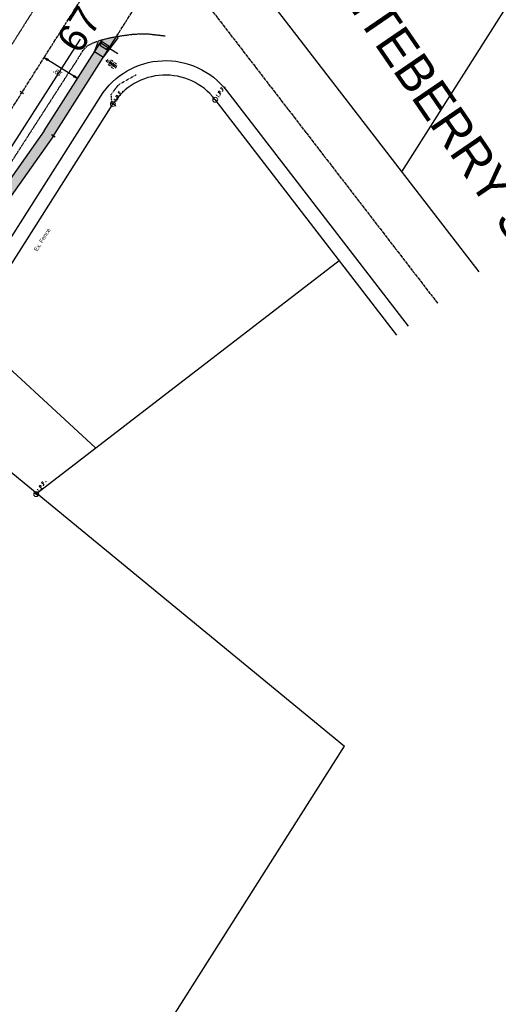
# Model space of a CAD drawing. Header units: feet. Extents: x 2246890 to 2250290, y 437895 to 440095.
# Tile 13 of 16: x 2249735 to 2249966, y 438314 to 438788. Entities that reach past the tile are written whole.
import ezdxf

# ---------------------------------------------------------------- set-up
doc = ezdxf.new("R2010")
doc.units = ezdxf.units.FT
doc.header["$MEASUREMENT"] = 0
for name, pattern in [('CL', [2, 0.3, -0.15, 1.4, -0.15]), ('OhDOT_USTN1', [0.055, 0.014, -0.041]), ('OhDOT_USTN3', [0.22, 0.165, -0.055]), ('rowex', [0])]:
    doc.linetypes.add(name, pattern=pattern)
doc.layers.add('0_Mview', color=7, linetype='Continuous', plot=False)
for name, color, linetype in [('5PPBLDG-HAT', 253, 'Continuous'), ('DV_X_Property_Line', 7, 'Continuous'), ('GE_P_CL', 7, 'CL'), ('GE_P_CL_Text', 7, 'Continuous'), ('GE_X_CL', 7, 'CL'), ('PV_P_Walk', 231, 'Continuous'), ('RW_X_CL', 6, 'CL'), ('RW_X_Fee_RW', 6, 'rowex'), ('SV_X_Mon_Cells_Found', 7, 'Continuous'), ('TX_X_20', 7, 'Continuous')]:
    doc.layers.add(name, color=color, linetype=linetype)
for name, color, linetype, transparency in [('PM_X_Edge_Line', 2, 'Continuous', 0.5), ('PM_X_Island', 7, 'Continuous', 0.5), ('PV_X_EOP', 7, 'OhDOT_USTN3', 0.5), ('PV_X_Text', 7, 'Continuous', 0.5), ('UT_X_Water_Cells', 133, 'Continuous', 0.5), ('VG_X_Flower_Bed', 3, 'OhDOT_USTN1', 0.5)]:
    doc.layers.add(name, color=color, linetype=linetype, transparency=transparency)
doc.styles.add('Slanted-Normal', font='font31.shx', dxfattribs={"height": 0.12})
doc.styles.add('Straight-Normal', font='font30.shx', dxfattribs={"height": 0.1})
doc.dimstyles.new('Dec-2  Slanted', dxfattribs={"dimtxt": 0.12, "dimasz": 0.1, "dimexe": 0.07, "dimexo": 0.07, "dimgap": 0.07, "dimtad": 1, "dimzin": 3, "dimdsep": 46, "dimtxsty": 'Slanted-Normal', "dimblk": 'Dim1', "dimcen": 0, "dimclrd": 95, "dimclre": 95, "dimclrt": 7, "dimaunit": 1, "dimadec": 4, "dimazin": 3, "dimtfac": 1, "dimtix": 1, "dimtofl": 0, "dimtmove": 1, "dimatfit": 3, "dimldrblk": 'Dim1', "dimfxl": 1, "dimtolj": 1, "dimtzin": 0, "dimlwd": -1, "dimlwe": -1, "dimarcsym": 0})

# ---------------------------------------------------------------- blocks, each defined once
blk = doc.blocks.new('WGV')
at = {"layer": 'UT_X_Water_Cells', "color": 133, "linetype": 'Continuous', "lineweight": 0}
for p, q in [((0.032, 0.102), (-0.032, 0.102)), ((0, 0.07), (0, 0.134))]:
    blk.add_line(p, q, dxfattribs=at)
at = {"layer": 'UT_X_Water_Cells', "color": 133, "linetype": 'Continuous', "lineweight": 0, "flags": 128}
blk.add_lwpolyline([(-0.032, 0.041), (-0.016, -0.045), (0, 0.041), (0.016, -0.045), (0.032, 0.041)], dxfattribs=at)
at = {"layer": 'UT_X_Water_Cells', "color": 133, "linetype": 'Continuous', "lineweight": 0, "extrusion": (0, 0, -1)}
blk.add_arc((0, 0), 0.07, 330.0184, 29.9816, dxfattribs=at)
at = {"layer": 'UT_X_Water_Cells', "color": 133, "linetype": 'Continuous', "lineweight": 0}
for start, end in [(60.0184, 120.0157), (330.0184, 29.9816), (239.9843, 299.9816)]:
    blk.add_arc((0, 0), 0.07, start, end, dxfattribs=at)
blk = doc.blocks.new('IPID')
at = {"layer": 'SV_X_Mon_Cells_Found', "color": 2, "linetype": 'Continuous', "lineweight": 0}
blk.add_line((0, 0.006), (0, -0.038), dxfattribs=at)
at = {"layer": 'SV_X_Mon_Cells_Found', "color": 2, "linetype": 'Continuous', "lineweight": 0, "flags": 128}
for points in [[(0.102, 0.04), (0.119, 0.04)], [(0.11, -0.04), (0.11, 0.04)], [(0.189, -0.04), (0.189, 0.04), (0.215, 0.04), (0.218, 0.039), (0.222, 0.038), (0.223, 0.037), (0.225, 0.036), (0.227, 0.032), (0.229, 0.029), (0.23, 0.024), (0.23, 0.017), (0.229, 0.014), (0.228, 0.01), (0.226, 0.006), (0.224, 0.004), (0.222, 0.003), (0.219, 0.002), (0.215, 0.001), (0.189, 0.001)], [(0.339, 0.04), (0.301, 0.04), (0.301, -0.04)], [(0.301, 0.001), (0.328, 0.001)], [(0.102, -0.04), (0.119, -0.04)], [(0.158, -0.029), (0.161, -0.029), (0.163, -0.031), (0.164, -0.033), (0.164, -0.036), (0.163, -0.039), (0.161, -0.04), (0.158, -0.04), (0.157, -0.039), (0.155, -0.036), (0.155, -0.033), (0.157, -0.031), (0.158, -0.029)], [(0.271, -0.029), (0.273, -0.029), (0.275, -0.031), (0.277, -0.033), (0.277, -0.036), (0.275, -0.039), (0.273, -0.04), (0.271, -0.04), (0.269, -0.039), (0.267, -0.036), (0.267, -0.033), (0.269, -0.031), (0.271, -0.029)], [(0.378, -0.029), (0.381, -0.029), (0.383, -0.031), (0.384, -0.033), (0.384, -0.036), (0.383, -0.039), (0.381, -0.04), (0.378, -0.04), (0.377, -0.039), (0.375, -0.036), (0.375, -0.033), (0.377, -0.031), (0.378, -0.029)]]:
    blk.add_lwpolyline(points, dxfattribs=at)
at = {"layer": 'SV_X_Mon_Cells_Found', "color": 2, "linetype": 'Continuous', "lineweight": 0}
for centre, radius in [((0, 0), 0.06), ((0, 0.033), 0.008)]:
    blk.add_circle(centre, radius, dxfattribs=at)
blk = doc.blocks.new('Dim1')
h = blk.add_hatch(color=4)
h.dxf.hatch_style = 1
h.paths.add_polyline_path([(0, 0), (-1, -0.2), (-1, 0.2)])
at = {"color": 4}
blk.add_lwpolyline([(0, 0), (-1, -0.2), (-1, 0.2), (0, 0)], dxfattribs=at)
blk = doc.blocks.new('*D979')
at = {"layer": '0_Mview', "color": 95, "linetype": 'Continuous', "transparency": 16777216}
for p, q in [((2249746.74, 438769.87), (2249747.67, 438771.34)), ((2249761.28, 438761.12), (2249748.61, 438769.09)), ((2249762.03, 438758.55), (2249763.72, 438761.24))]:
    blk.add_line(p, q, dxfattribs=at)
at = {"layer": 'Defpoints', "color": 0, "transparency": 16777216}
for p in [(2249745.99, 438768.68, -1083.62), (2249746.92, 438770.16), (2249761.28, 438757.36, 1082.92)]:
    blk.add_point(p, dxfattribs=at)
at = {"layer": '0_Mview', "color": 95, "transparency": 16777216, "xscale": 2, "yscale": 2, "zscale": 2}
for p, rotation in [((2249746.92, 438770.16), 147.8222067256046), ((2249762.97, 438760.06), 327.8222067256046)]:
    blk.add_blockref('Dim1', p, dxfattribs=dict(at, rotation=rotation))
at = {"layer": '0_Mview', "color": 7, "transparency": 16777216, "insert": (2249753.56, 438762.91), "char_height": 2.4, "attachment_point": 5, "rotation": 147.8222, "style": 'Slanted-Normal'}
blk.add_mtext("\\A1;19'", dxfattribs=at)

msp = doc.modelspace()

# ---------------------------------------------------------------- linework, layer by layer
at = {"layer": '5PPBLDG-HAT'}
for points in [[(2249746.979, 438734.741), (2249751.132, 438731.954), (2249774.86, 438778.704), (2249781.735, 438780.21)], [(2249772.929, 438777.49), (2249782.705, 438779.872), (2249771.255, 438773.02), (2249775.477, 438770.342)], [(2249707.037, 438678.419), (2249711.192, 438675.635), (2249746.979, 438734.741), (2249751.132, 438731.954)]]:
    msp.add_solid(points, dxfattribs=at)
at = {"layer": 'DV_X_Property_Line'}
for p, q in [((2249919.224, 438715.057, 1083.62), (2249996.737, 438837.28, 1083.62)), ((2249743.306, 438560.016, 1083.62), (2249889.037, 438672.316, 1083.62)), ((2249689.219, 438604.452, 1083.62), (2249891.619, 438438.168, 1083.62)), ((2249784.506, 438269.27, 1083.62), (2249891.619, 438438.168, 1083.62))]:
    msp.add_line(p, q, dxfattribs=at)
at = {"layer": 'DV_X_Property_Line', "elevation": 1083.62}
msp.add_lwpolyline([(2249683.884, 438599.775), (2249679.992, 438602.973), (2249774.177, 438751.488, -0.5205932), (2249834.733, 438754.254), (2249922.318, 438640.595)], format="xyb", dxfattribs=at)
msp.add_lwpolyline([(2249710.641, 438638.232), (2249771.758, 438581.942)], dxfattribs=at)
at = {"layer": 'GE_P_CL'}
msp.add_lwpolyline([(2249781.735, 438780.21), (2249831.722, 438859.03)], dxfattribs=at)
at = {"layer": 'GE_P_CL_Text'}
for p, q in [((2249782.388, 438771.903), (2249773.943, 438777.258)), ((2249737.065, 438752.717), (2249735.376, 438753.789)), ((2249752.231, 438731.82), (2249750.542, 438732.892))]:
    msp.add_line(p, q, dxfattribs=at)
at = {"layer": 'GE_X_CL'}
msp.add_line((2249392.579, 438211.391), (2249977.821, 439134.215), dxfattribs=at)
at = {"layer": 'PM_X_Edge_Line', "elevation": 1083.101, "flags": 128}
msp.add_lwpolyline([(2249395.315, 438177.596), (2249402.033, 438188.708), (2249408.337, 438198.905), (2249425.17, 438226.255), (2249427.997, 438230.531), (2249440.775, 438250.948), (2249445.921, 438258.903), (2249478.585, 438313.288), (2249526.568, 438394.557), (2249529.534, 438399.959), (2249559.208, 438450.391), (2249582.748, 438490.371), (2249605.585, 438529.357), (2249613.893, 438542.802), (2249625.566, 438562.02), (2249649.312, 438599.904), (2249689.823, 438662.899), (2249714.331, 438700.948), (2249764.485, 438778.999)], dxfattribs=at)
at = {"layer": 'PV_P_Walk'}
for p, q in [((2249746.979, 438734.741), (2249774.86, 438778.704)), ((2249751.132, 438731.954), (2249781.735, 438780.21)), ((2249771.255, 438773.02), (2249775.477, 438770.342)), ((2249746.979, 438734.741), (2249707.037, 438678.419)), ((2249751.132, 438731.954), (2249711.192, 438675.635))]:
    msp.add_line(p, q, dxfattribs=at)
for points in [[(2249775.477, 438770.342), (2249782.705, 438779.872)], [(2249771.255, 438773.02), (2249772.929, 438777.49)], [(2249773.819, 438776.13), (2249774.891, 438777.819)], [(2249773.819, 438776.13), (2249777.197, 438773.988)], [(2249774.891, 438777.819), (2249778.269, 438775.677)], [(2249777.197, 438773.988), (2249778.269, 438775.677)]]:
    msp.add_lwpolyline(points, dxfattribs=at)
at = {"layer": 'PV_X_EOP', "elevation": 1083.178}
msp.add_lwpolyline([(2249648.245, 438656.534), (2249650.157, 438655.075), (2249652.872, 438653.399), (2249692.607, 438715.797), (2249718.144, 438755.489), (2249744.024, 438796.341), (2249769.24, 438836.243), (2249794.401, 438875.839)], dxfattribs=at)
at = {"layer": 'PV_X_EOP'}
msp.add_lwpolyline([(2249685.392, 438633.093), (2249679.627, 438637.462), (2249693.632, 438660.374), (2249717.64, 438698.716), (2249759.241, 438763.526), (2249761.682, 438767.087), (2249765.547, 438773.351), (2249765.897, 438773.806), (2249767.971, 438775.961), (2249771.061, 438777.451), (2249774.137, 438778.518), (2249778.567, 438779.657), (2249784.239, 438780.647), (2249789.852, 438781.42), (2249796.113, 438781.645), (2249805.182, 438780.607)], dxfattribs=at)
at = {"layer": 'RW_X_CL'}
msp.add_line((2249791.301, 438840.105, 1083.62), (2249936.575, 438651.582, 1083.62), dxfattribs=at)
at = {"layer": 'RW_X_Fee_RW'}
for p, q in [((2249844.354, 438812.216, 1083.62), (2249956.378, 438666.842, 1083.62)), ((2249829.188, 438749.981, 1083.62), (2249916.773, 438636.323, 1083.62)), ((2249689.219, 438604.452, 1083.62), (2249780.089, 438747.739, 1083.62))]:
    msp.add_line(p, q, dxfattribs=at)
msp.add_arc((2249805.424, 438731.672, 1083.62), 30, 37.61767, 147.62012, dxfattribs=at)
at = {"layer": 'VG_X_Flower_Bed', "elevation": 1083.723}
msp.add_lwpolyline([(2249781.498, 438746.742), (2249779.825, 438748.655), (2249779.592, 438748.8), (2249779.212, 438752.445), (2249782.973, 438757.159), (2249791.267, 438761.869)], dxfattribs=at)

# ---------------------------------------------------------------- block references
at = {"layer": 'PM_X_Island', "xscale": 20, "yscale": 20, "zscale": 20, "rotation": 57.61767281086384}
for p in [(2249778.964, 438767.511, 1083.581), (2249780.508, 438766.303, 1083.556)]:
    msp.add_blockref('WGV', p, dxfattribs=at)
at = {"layer": 'TX_X_20', "xscale": 20, "yscale": 20, "zscale": 20, "rotation": 57.63605666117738}
for p in [(2249780.089, 438747.739, 1083.62), (2249829.389, 438749.772, 1083.511), (2249743.114, 438559.669, 1078.65)]:
    msp.add_blockref('IPID', p, dxfattribs=at)

# ---------------------------------------------------------------- texts
at = {"layer": 'GE_P_CL_Text', "attachment_point": 8, "style": 'Slanted-Normal'}
for s, insert, char_height, width, rotation in [('PONTEBERRY ST NW', (2249937.441, 438730.113), 17.5, 307.59727, 304.37452), ('67', (2249769.72, 438779.936), 14, 154.08719, 57.61767)]:
    msp.add_mtext(s, dxfattribs=dict(at, insert=insert, char_height=char_height, width=width, rotation=rotation))
at = {"layer": 'PV_X_Text', "insert": (2249741.833, 438677.603, 1086.254), "char_height": 2, "width": 725.59682, "attachment_point": 1, "rotation": 57.61767, "style": 'Straight-Normal'}
msp.add_mtext('Ex. Fence', dxfattribs=at)

# ---------------------------------------------------------------- dimensions: what is measured, and where the dimension line sits
at = {"layer": '0_Mview'}
dim = msp.add_linear_dim(base=(2249746.921, 438770.159), p1=(2249761.28, 438757.365, 1082.916), p2=(2249745.991, 438768.681, -1083.62), angle=147.82221, text="19'", dimstyle='Dec-2  Slanted', override={"dimtad": 4, "dimpost": "'"}, dxfattribs=at)
dim.commit()
dim.dimension.update_dxf_attribs({"geometry": '*D979', "text_midpoint": (2249753.564, 438762.908)})

doc.saveas('drawing.dxf')
